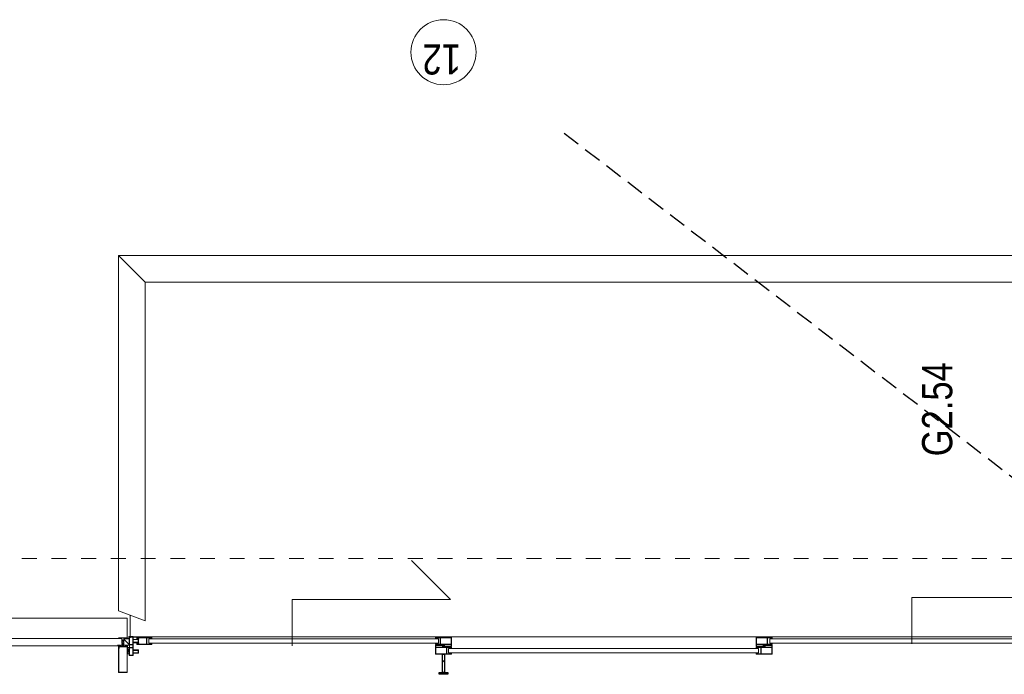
# Model space of a CAD drawing. Header units: millimetres. Extents: x -88840 to 85996, y -16279 to 104709.
# Tile 90 of 184: x 5061 to 10589, y 93535 to 97209. Entities that reach past the tile are written whole.
import ezdxf

# ---------------------------------------------------------------- set-up
doc = ezdxf.new("R2010")
doc.units = ezdxf.units.MM
doc.header["$LTSCALE"] = 400
for name, pattern in [('HIDDEN', [0.375, 0.25, -0.125]), ('STYLE_01', [0.416641, 0.208282, -0.208359]), ('STYLE_06', [1.041641, 0.625, -0.208282, 0.069427, -0.138931])]:
    doc.linetypes.add(name, pattern=pattern)
doc.layers.add('-ve', color=2, linetype='HIDDEN')
for name, color, linetype, lineweight in [('Buitenkozijnen', 140, 'Continuous', 15), ('Lijn-afbreek', 140, 'STYLE_06', 15), ('mat-staal', 5, 'Continuous', 25), ('None', 7, 'Continuous', 9), ('Ruimtenummers', 5, 'Continuous', 25)]:
    doc.layers.add(name, color=color, linetype=linetype, lineweight=lineweight)
doc.styles.add('Arial Narrow', font='ARIALN.TTF', dxfattribs={"height": 222.25})

# ---------------------------------------------------------------- blocks, each defined once
blk = doc.blocks.new('*U1011')
at = {"layer": 'None', "color": 8, "linetype": 'Continuous', "lineweight": 5}
for p, q in [((51556, 37025.2), (51591, 37015.2)), ((51591, 37025.2), (51556, 37015.2))]:
    blk.add_line(p, q, dxfattribs=at)
blk.add_lwpolyline([(51556, 37025.2), (51591, 37025.2), (51591, 37015.2), (51556, 37015.2)], close=True, dxfattribs=at)
blk = doc.blocks.new('*X1012')
at = {"layer": 'None', "lineweight": 5}
blk.add_line((51608.116585, 37015.2), (51637.416585, 37044.5), dxfattribs=at)
blk = doc.blocks.new('*U1013')
at = {"layer": 'None', "color": 8, "lineweight": 5}
for points in [[(-24.8, 32.4), (24.8, 32.4), (24.8, 10.2), (23.1, 10.2), (23.1, 30.8), (-23.1, 30.8), (-23.1, 11.2), (-24.8, 11.2)], [(-24.8, -111.4), (-24.8, 32.4), (-23.1, 32.4), (-23.1, -112.4), (23.1, -112.4), (23.1, 32.4), (24.8, 32.4), (24.8, -111.4), (24.4, -111.4), (23.3, -115.5), (23.3, -117), (23.7, -117), (23.7, -117.6), (21.7, -117.6), (21.7, -117), (22.5, -117), (22.5, -115.1), (22.5, -113.9), (21.3, -113.9), (18.7, -113.9), (17.5, -113.9), (17.5, -115.1), (17.5, -117), (18.3, -117), (18.3, -117.6), (15.7, -117.6), (15.7, -117), (16.7, -117), (16.7, -116), (15.6, -113.9), (5.3, -113.9), (5.3, -115.8), (3.9, -115.8), (3.9, -118.6), (4.3, -119), (3.9, -119.4), (3.9, -120), (4.3, -120.4), (3.9, -120.8), (3.9, -121.4), (4.3, -121.8), (3.9, -122.8), (3.9, -127.6), (2.2, -127.6), (2.2, -116.8), (2.2, -114.6), (0, -114.6), (-2.2, -114.6), (-2.2, -116.8), (-2.2, -127.6), (-3.9, -127.6), (-3.9, -122.8), (-4.3, -121.8), (-3.9, -121.4), (-3.9, -120.8), (-4.3, -120.4), (-3.9, -120), (-3.9, -119.4), (-4.3, -119), (-3.9, -118.6), (-3.9, -115.8), (-5.3, -115.8), (-5.3, -113.9), (-15.6, -113.9), (-16.7, -116), (-16.7, -117), (-15.7, -117), (-15.7, -117.6), (-18.3, -117.6), (-18.3, -117), (-17.5, -117), (-17.5, -115.1), (-17.5, -113.9), (-18.7, -113.9), (-21.3, -113.9), (-22.5, -113.9), (-22.5, -115.1), (-22.5, -117), (-21.7, -117), (-21.7, -117.6), (-23.7, -117.6), (-23.7, -117), (-23.3, -117), (-23.3, -115.5), (-24.4, -111.4)]]:
    blk.add_lwpolyline(points, close=True, dxfattribs=at)
at = {"layer": 'None', "color": 8, "lineweight": 5, "flags": 128}
for points in [[(-25, -119), (-25.9, -119.6), (-29.5, -121.8), (-25.3, -121.8), (-21.7, -121.8), (-19.8, -121.7), (-19.3, -119.9), (-19.2, -119.4), (-18.7, -119.7), (-14.4, -120.4), (-14.2, -120.4), (-14.2, -120.6), (-14.2, -120.8), (-14.4, -120.8), (-16.5, -120.8), (-16.5, -121.8), (-16, -121.8), (-14.7, -121.8), (-13.3, -121.8), (-13.2, -120.3), (-13.2, -118.9), (-14.7, -118.8), (-15.5, -118.7), (-16, -118.1), (-16, -117.8), (-16.3, -117.8), (-17.6, -117.8), (-18.1, -118), (-18.4, -118.1), (-18.4, -117.8), (-18.4, -116.8), (-18.4, -116.5), (-18.1, -116.5), (-17.9, -116.5), (-17.4, -116.5), (-17.8, -116.1), (-17.9, -116.1), (-18.4, -115.7), (-18.9, -115.7), (-21.1, -115.7), (-21.6, -115.7), (-22.1, -116.1), (-22.2, -116.1), (-22.6, -116.5), (-22, -116.5), (-21.9, -116.5), (-21.6, -116.5), (-21.6, -116.8), (-21.6, -117.8), (-21.6, -118.1), (-21.9, -118), (-22.4, -117.8), (-23.8, -117.8), (-24.1, -117.8), (-24.1, -117.5), (-24.1, -116.7), (-24.1, -116.5), (-23.9, -116.5), (-23.7, -116.5), (-23.7, -115.7), (-24.4, -112.1), (-24.5, -111.9), (-24.7, -111.9), (-25, -111.9), (-25, -112.2), (-25, -117.9)], [(-22.8, -119.4), (-23, -119.4), (-23.1, -119.5), (-24.1, -120.3), (-25.4, -120.4), (-25.7, -120.4), (-25.7, -120.7), (-25.7, -121), (-25.4, -121), (-22.1, -121), (-21.3, -121), (-20.9, -120.4), (-20.4, -119.4), (-21.5, -119.4)], [(-20.5, -118.5), (-20.6, -118), (-21, -116.6), (-21.1, -116.2), (-20.7, -116.2), (-19.3, -116.2), (-18.9, -116.2), (-19, -116.6), (-19.4, -118), (-19.5, -118.5), (-20, -118.5)], [(25, -119), (25.9, -119.6), (29.5, -121.8), (25.3, -121.8), (21.7, -121.8), (19.8, -121.7), (19.3, -119.9), (19.2, -119.4), (18.7, -119.7), (14.4, -120.4), (14.2, -120.4), (14.2, -120.6), (14.2, -120.8), (14.4, -120.8), (16.5, -120.8), (16.5, -121.8), (16, -121.8), (14.7, -121.8), (13.3, -121.8), (13.2, -120.3), (13.2, -118.9), (14.7, -118.8), (15.5, -118.7), (16, -118.1), (16, -117.8), (16.3, -117.8), (17.6, -117.8), (18.1, -118), (18.4, -118.1), (18.4, -117.8), (18.4, -116.8), (18.4, -116.5), (18.1, -116.5), (17.9, -116.5), (17.4, -116.5), (17.8, -116.1), (17.9, -116.1), (18.4, -115.7), (18.9, -115.7), (21.1, -115.7), (21.6, -115.7), (22.1, -116.1), (22.2, -116.1), (22.6, -116.5), (22, -116.5), (21.9, -116.5), (21.6, -116.5), (21.6, -116.8), (21.6, -117.8), (21.6, -118.1), (21.9, -118), (22.4, -117.8), (23.8, -117.8), (24.1, -117.8), (24.1, -117.5), (24.1, -116.7), (24.1, -116.5), (23.9, -116.5), (23.7, -116.5), (23.7, -115.7), (24.4, -112.1), (24.5, -111.9), (24.7, -111.9), (25, -111.9), (25, -112.2), (25, -117.9)], [(20.5, -118.5), (20.6, -118), (21, -116.6), (21.1, -116.2), (20.7, -116.2), (19.3, -116.2), (18.9, -116.2), (19, -116.6), (19.4, -118), (19.5, -118.5), (20, -118.5)], [(22.8, -119.4), (23, -119.4), (23.1, -119.5), (24.1, -120.3), (25.4, -120.4), (25.7, -120.4), (25.7, -120.7), (25.7, -121), (25.4, -121), (22.1, -121), (21.3, -121), (20.9, -120.4), (20.4, -119.4), (21.5, -119.4)]]:
    blk.add_lwpolyline(points, close=True, dxfattribs=at)
blk = doc.blocks.new('*U1014')
at = {"layer": 'None', "color": 8, "lineweight": 5, "flags": 128}
for points in [[(-5, -131.3), (-5.5, -131.3), (-5.5, -131.8), (-5.5, -149.5), (-5.5, -150), (-5, -150), (-4, -150), (-3.5, -150), (-3.5, -149.5), (-3.5, -149), (-4, -149), (-4.5, -149), (-4.5, -145.8), (-4.5, -145.3), (-4, -145.3), (-2.7, -145.3), (-2.3, -145.3), (-2, -144.9), (-0.8, -143.5), (0, -142.6), (0.8, -143.5), (2, -144.9), (2.2, -145.3), (2.7, -145.3), (4, -145.3), (4.5, -145.3), (4.5, -145.8), (4.5, -149), (4, -149), (3.5, -149), (3.5, -149.5), (3.5, -150), (4, -150), (5, -150), (5.5, -150), (5.5, -149.5), (5.5, -131.8), (5.5, -131.3), (5, -131.3), (4.7, -131.3), (4.7, -132), (4.7, -132.3), (4.4, -132.3), (4.1, -132.3), (3.3, -132.3), (3.3, -131.5), (3.3, -127.6), (3.3, -126.8), (4.1, -126.8), (4.4, -126.8), (4.7, -126.8), (4.7, -127.1), (4.7, -127.8), (5, -127.8), (5.5, -127.8), (5.5, -127.3), (5.5, -114.6), (5.5, -114.4), (5.3, -114.3), (5, -114.3), (4.9, -114.5), (4.1, -116.2), (4.1, -116.3), (4.2, -116.4), (4.4, -116.7), (4.5, -116.8), (4.5, -116.9), (4.5, -117.1), (4.5, -117.2), (4.4, -117.3), (4.2, -117.6), (4, -117.7), (4.2, -117.8), (4.4, -118.1), (4.5, -118.2), (4.5, -118.3), (4.5, -118.5), (4.5, -118.6), (4.4, -118.7), (4.2, -119), (4, -119.1), (4.2, -119.2), (4.4, -119.5), (4.5, -119.6), (4.5, -119.7), (4.5, -120.2), (4.5, -120.3), (4.5, -120.3), (4.2, -121.1), (4.2, -125.5), (4.2, -125.8), (3.9, -125.8), (-3.9, -125.8), (-4.2, -125.8), (-4.2, -125.5), (-4.2, -121.1), (-4.5, -120.3), (-4.5, -120.3), (-4.5, -120.2), (-4.5, -119.7), (-4.5, -119.6), (-4.4, -119.5), (-4.2, -119.2), (-4, -119.1), (-4.2, -119), (-4.4, -118.7), (-4.5, -118.6), (-4.5, -118.5), (-4.5, -118.3), (-4.5, -118.2), (-4.4, -118.1), (-4.2, -117.8), (-4, -117.7), (-4.2, -117.6), (-4.4, -117.3), (-4.5, -117.2), (-4.5, -117.1), (-4.5, -116.9), (-4.5, -116.8), (-4.4, -116.7), (-4.2, -116.4), (-4.1, -116.3), (-4.1, -116.2), (-4.9, -114.5), (-5, -114.3), (-5.3, -114.3), (-5.5, -114.4), (-5.5, -114.6), (-5.5, -127.3), (-5.5, -127.8), (-5, -127.8), (-4.7, -127.8), (-4.7, -127.1), (-4.7, -126.8), (-4.4, -126.8), (-4.1, -126.8), (-3.3, -126.8), (-3.3, -127.6), (-3.3, -131.5), (-3.3, -132.3), (-4.1, -132.3), (-4.4, -132.3), (-4.7, -132.3), (-4.7, -132), (-4.7, -131.3)], [(-4.5, -138.2), (-4, -138.2), (-2.7, -138.2), (-2.5, -138.2), (-2.5, -138), (-2.5, -137.4), (-2.5, -137.2), (-2.7, -137.2), (-4, -137.2), (-4.5, -137.2), (-4.5, -136.7), (-4.5, -133.8), (-4.5, -133.3), (-4, -133.3), (4, -133.3), (4.5, -133.3), (4.5, -133.8), (4.5, -136.7), (4.5, -137.2), (4, -137.2), (2.7, -137.2), (2.5, -137.2), (2.5, -137.4), (2.5, -138), (2.5, -138.2), (2.7, -138.2), (4, -138.2), (4.5, -138.2), (4.5, -138.7), (4.5, -143.8), (4.5, -144.3), (4, -144.3), (2.9, -144.3), (2.7, -144.3), (2.6, -144.1), (1.5, -142.9), (0, -141.1), (-1.5, -142.9), (-2.6, -144.1), (-2.7, -144.3), (-2.9, -144.3), (-4, -144.3), (-4.5, -144.3), (-4.5, -143.8), (-4.5, -138.7)], [(-2.3, -126.8), (-2.3, -127.3), (-2.3, -132.1), (-2.3, -132.3), (-2.1, -132.3), (2.1, -132.3), (2.3, -132.3), (2.3, -132.1), (2.3, -127.3), (2.3, -126.8), (1.8, -126.8), (-1.8, -126.8)]]:
    blk.add_lwpolyline(points, close=True, dxfattribs=at)
blk = doc.blocks.new('*U1015')
at = {"layer": 'None', "color": 7, "lineweight": 15}
for p, q in [((-24.8, -110.4), (-24.8, -110.4)), ((-24, -110), (-24, -110)), ((-23.2, -110.4), (-23.2, -110.4)), ((-22.4, -110), (-22.4, -110)), ((-21.6, -103.9), (-21.6, -103.9)), ((-21.6, -104.7), (-21.6, -104.7)), ((-21.6, -105.5), (-21.6, -105.5)), ((-21.6, -106.3), (-21.6, -106.3)), ((-21.6, -107.1), (-21.6, -107.1)), ((-21.6, -107.9), (-21.6, -107.9)), ((-21.6, -108.8), (-21.6, -108.8)), ((-21.6, -109.6), (-21.6, -109.6)), ((-21.6, -110.4), (-21.6, -110.4)), ((-20.7, -103.5), (-20.7, -103.5)), ((-20.7, -105.9), (-20.7, -105.9)), ((-20.7, -106.7), (-20.7, -106.7)), ((-20.7, -107.5), (-20.7, -107.5)), ((-20.7, -108.4), (-20.7, -108.4)), ((-20.7, -109.2), (-20.7, -109.2)), ((-20.7, -110), (-20.7, -110)), ((-19.9, -103.1), (-19.9, -103.1)), ((-19.9, -107.1), (-19.9, -107.1)), ((-19.9, -107.9), (-19.9, -107.9)), ((-19.9, -108.8), (-19.9, -108.8)), ((-19.9, -109.6), (-19.9, -109.6)), ((-19.9, -110.4), (-19.9, -110.4)), ((-19.1, -103.5), (-19.1, -103.5)), ((-19.1, -104.3), (-19.1, -104.3)), ((-19.1, -105.9), (-19.1, -105.9)), ((-19.1, -106.7), (-19.1, -106.7)), ((-19.1, -107.5), (-19.1, -107.5)), ((-19.1, -108.4), (-19.1, -108.4)), ((-19.1, -109.2), (-19.1, -109.2)), ((-19.1, -110), (-19.1, -110)), ((-18.3, -104.7), (-18.3, -104.7)), ((-18.3, -105.5), (-18.3, -105.5)), ((-18.3, -106.3), (-18.3, -106.3)), ((-18.3, -110.4), (-18.3, -110.4)), ((-17.5, -110), (-17.5, -110)), ((-16.7, -110.4), (-16.7, -110.4)), ((-25.6, -119.7), (-25.6, -119.7)), ((-25.6, -121.4), (-25.6, -121.4)), ((-24.8, -111.2), (-24.8, -111.2)), ((-24.8, -112), (-24.8, -112)), ((-24.8, -112.8), (-24.8, -112.8)), ((-24.8, -113.6), (-24.8, -113.6)), ((-24.8, -114.4), (-24.8, -114.4)), ((-24.8, -115.3), (-24.8, -115.3)), ((-24.8, -116.1), (-24.8, -116.1)), ((-24.8, -116.9), (-24.8, -116.9)), ((-24.8, -117.7), (-24.8, -117.7)), ((-24.8, -118.5), (-24.8, -118.5)), ((-24.8, -119.3), (-24.8, -119.3)), ((-24.8, -120.1), (-24.8, -120.1)), ((-24.8, -121.8), (-24.8, -121.8)), ((-24, -110.8), (-24, -110.8)), ((-24, -111.6), (-24, -111.6)), ((-24, -112.4), (-24, -112.4)), ((-24, -113.2), (-24, -113.2)), ((-24, -114), (-24, -114)), ((-24, -114.9), (-24, -114.9)), ((-24, -115.7), (-24, -115.7)), ((-24, -116.5), (-24, -116.5)), ((-24, -117.3), (-24, -117.3)), ((-24, -118.1), (-24, -118.1)), ((-24, -118.9), (-24, -118.9)), ((-24, -119.7), (-24, -119.7)), ((-24, -121.4), (-24, -121.4)), ((-23.2, -111.2), (-23.2, -111.2)), ((-23.2, -112), (-23.2, -112)), ((-23.2, -112.8), (-23.2, -112.8)), ((-23.2, -113.6), (-23.2, -113.6)), ((-23.2, -114.4), (-23.2, -114.4)), ((-23.2, -115.3), (-23.2, -115.3)), ((-23.2, -116.1), (-23.2, -116.1)), ((-23.2, -116.9), (-23.2, -116.9)), ((-23.2, -117.7), (-23.2, -117.7)), ((-23.2, -118.5), (-23.2, -118.5)), ((-23.2, -121.8), (-23.2, -121.8)), ((-22.4, -110.8), (-22.4, -110.8)), ((-22.4, -111.6), (-22.4, -111.6)), ((-22.4, -117.3), (-22.4, -117.3)), ((-22.4, -118.1), (-22.4, -118.1)), ((-22.4, -121.4), (-22.4, -121.4)), ((-21.6, -111.2), (-21.6, -111.2)), ((-21.6, -112), (-21.6, -112)), ((-21.6, -116.9), (-21.6, -116.9)), ((-21.6, -117.7), (-21.6, -117.7)), ((-21.6, -118.5), (-21.6, -118.5)), ((-21.6, -121.8), (-21.6, -121.8)), ((-20.7, -110.8), (-20.7, -110.8)), ((-20.7, -111.6), (-20.7, -111.6)), ((-20.7, -112.4), (-20.7, -112.4)), ((-20.7, -113.2), (-20.7, -113.2)), ((-20.7, -114), (-20.7, -114)), ((-20.7, -114.9), (-20.7, -114.9)), ((-20.7, -115.7), (-20.7, -115.7)), ((-20.7, -116.5), (-20.7, -116.5)), ((-20.7, -117.3), (-20.7, -117.3)), ((-20.7, -118.1), (-20.7, -118.1)), ((-20.7, -121.4), (-20.7, -121.4)), ((-19.9, -111.2), (-19.9, -111.2)), ((-19.9, -112), (-19.9, -112)), ((-19.9, -112.8), (-19.9, -112.8)), ((-19.9, -113.6), (-19.9, -113.6)), ((-19.9, -114.4), (-19.9, -114.4)), ((-19.9, -115.3), (-19.9, -115.3)), ((-19.9, -116.1), (-19.9, -116.1)), ((-19.9, -116.9), (-19.9, -116.9)), ((-19.9, -117.7), (-19.9, -117.7)), ((-19.9, -118.5), (-19.9, -118.5)), ((-19.9, -119.3), (-19.9, -119.3)), ((-19.9, -120.1), (-19.9, -120.1)), ((-19.9, -120.9), (-19.9, -120.9)), ((-19.1, -110.8), (-19.1, -110.8)), ((-19.1, -111.6), (-19.1, -111.6)), ((-19.1, -117.3), (-19.1, -117.3)), ((-19.1, -118.1), (-19.1, -118.1)), ((-19.1, -118.9), (-19.1, -118.9)), ((-18.3, -111.2), (-18.3, -111.2)), ((-18.3, -112), (-18.3, -112)), ((-18.3, -116.9), (-18.3, -116.9)), ((-18.3, -117.7), (-18.3, -117.7)), ((-18.3, -118.5), (-18.3, -118.5)), ((-18.3, -119.3), (-18.3, -119.3)), ((-17.5, -110.8), (-17.5, -110.8)), ((-17.5, -111.6), (-17.5, -111.6)), ((-17.5, -112.4), (-17.5, -112.4)), ((-17.5, -113.2), (-17.5, -113.2)), ((-17.5, -114), (-17.5, -114)), ((-17.5, -114.9), (-17.5, -114.9)), ((-17.5, -115.7), (-17.5, -115.7)), ((-17.5, -116.5), (-17.5, -116.5)), ((-17.5, -117.3), (-17.5, -117.3)), ((-17.5, -118.1), (-17.5, -118.1)), ((-17.5, -118.9), (-17.5, -118.9)), ((-17.5, -119.7), (-17.5, -119.7)), ((-16.7, -111.2), (-16.7, -111.2)), ((-16.7, -112), (-16.7, -112)), ((-16.7, -112.8), (-16.7, -112.8)), ((-16.7, -113.6), (-16.7, -113.6)), ((-16.7, -114.4), (-16.7, -114.4)), ((-16.7, -115.3), (-16.7, -115.3)), ((-16.7, -116.1), (-16.7, -116.1)), ((-16.7, -116.9), (-16.7, -116.9)), ((-16.7, -117.7), (-16.7, -117.7)), ((-16.7, -118.5), (-16.7, -118.5)), ((-16.7, -119.3), (-16.7, -119.3)), ((-16.7, -120.1), (-16.7, -120.1)), ((-15.9, -118.1), (-15.9, -118.1)), ((-15.9, -118.9), (-15.9, -118.9)), ((-15.9, -119.7), (-15.9, -119.7)), ((-15.9, -121.4), (-15.9, -121.4)), ((-15.1, -119.3), (-15.1, -119.3)), ((-15.1, -120.1), (-15.1, -120.1)), ((-15.1, -120.9), (-15.1, -120.9)), ((-15.1, -121.8), (-15.1, -121.8)), ((-14.2, -118.9), (-14.2, -118.9)), ((-14.2, -119.7), (-14.2, -119.7)), ((-14.2, -120.5), (-14.2, -120.5)), ((-14.2, -121.4), (-14.2, -121.4)), ((-13.4, -120.1), (-13.4, -120.1)), ((-13.4, -120.9), (-13.4, -120.9))]:
    blk.add_line(p, q, dxfattribs=at)
at = {"layer": 'None', "color": 7}
blk.add_blockref('*U1014', (0, 0), dxfattribs=at)
blk = doc.blocks.new('*U1016')
at = {"layer": 'None', "color": 8, "lineweight": 5}
for points in [[(-13.5, -159.8), (-13.5, -158.9), (-14.5, -158.1), (-14.7, -157.9), (-14.9, -158.1), (-14.9, -158.1), (-15.4, -158.5), (-15.6, -158.7), (-15.8, -158.5), (-15.8, -158.5), (-16.3, -158.1), (-16.5, -157.9), (-16.7, -158.1), (-16.7, -158.1), (-17.2, -158.5), (-17.4, -158.7), (-17.6, -158.5), (-17.6, -158.5), (-18.1, -158.1), (-18.3, -157.9), (-18.5, -158.1), (-18.5, -158.1), (-19, -158.5), (-19.2, -158.7), (-19.4, -158.5), (-19.4, -158.5), (-19.9, -158.1), (-20.1, -157.9), (-20.3, -158.1), (-20.3, -158.1), (-20.8, -158.5), (-21, -158.7), (-21.2, -158.5), (-21.2, -158.5), (-21.7, -158.1), (-21.9, -157.9), (-22.1, -158.1), (-22.1, -158.1), (-22.4, -158.3), (-23.2, -158.3), (-23.5, -158.1), (-23.7, -157.9), (-23.9, -158.1), (-23.9, -158.1), (-24.2, -158.3), (-24.5, -158.3), (-24.7, -158.3), (-24.8, -158.2), (-24.8, -158.2), (-24.9, -157.9), (-25.1, -157.7), (-25.3, -157.7), (-25.5, -157.8), (-25.5, -158), (-25.5, -158), (-25.5, -161.4), (-25.5, -161.7), (-25.2, -161.7), (-25.2, -161.7), (-24.3, -161.7), (-24, -161.7), (-24, -161.4), (-24, -161.4), (-24, -159.7), (-24, -159.6), (-24.1, -159.5), (-24.1, -159.5), (-24.3, -159.3), (-24, -159.2), (-23.8, -159.1), (-23.8, -159.4), (-23.8, -159.4), (-23.7, -159.4), (-23.6, -159.3), (-23.6, -159.3), (-22.8, -159.3), (-22.5, -159.3), (-22.5, -159.6), (-22.5, -159.6), (-22.5, -160.3), (-22.5, -160.6), (-22.2, -160.6), (-22.2, -160.6), (-22, -160.6), (-21.9, -160.6), (-21.8, -160.5), (-21.8, -160.5), (-20.5, -159.8), (-13.5, -159.8)], [(-6, -157.7), (-6.2, -160.2), (-8.7, -160.2), (-8.7, -160.2), (-20.4, -160.2), (-21.6, -160.9), (-22.9, -160.9), (-22.9, -159.7), (-23.8, -159.7), (-23.8, -161.8), (23.8, -161.8), (23.8, -159.7), (22.9, -159.7), (22.9, -160.9), (21.6, -160.9), (20.4, -160.2), (8.7, -160.2), (6.2, -160.2), (6, -157.7), (6, -157.7), (5.3, -150.2), (2.5, -150.2), (2.5, -148.2), (-2.5, -148.2), (-2.5, -150.2), (-5.3, -150.2), (-6, -157.7)], [(13.5, -159.8), (13.5, -158.9), (14.5, -158.1), (14.7, -157.9), (14.9, -158.1), (14.9, -158.1), (15.4, -158.5), (15.6, -158.7), (15.8, -158.5), (15.8, -158.5), (16.3, -158.1), (16.5, -157.9), (16.7, -158.1), (16.7, -158.1), (17.2, -158.5), (17.4, -158.7), (17.6, -158.5), (17.6, -158.5), (18.1, -158.1), (18.3, -157.9), (18.5, -158.1), (18.5, -158.1), (19, -158.5), (19.2, -158.7), (19.4, -158.5), (19.4, -158.5), (19.9, -158.1), (20.1, -157.9), (20.3, -158.1), (20.3, -158.1), (20.8, -158.5), (21, -158.7), (21.2, -158.5), (21.2, -158.5), (21.7, -158.1), (21.9, -157.9), (22.1, -158.1), (22.1, -158.1), (22.4, -158.3), (23.2, -158.3), (23.5, -158.1), (23.7, -157.9), (23.9, -158.1), (23.9, -158.1), (24.2, -158.3), (24.5, -158.3), (24.7, -158.3), (24.8, -158.2), (24.8, -158.2), (24.9, -157.9), (25.1, -157.7), (25.3, -157.7), (25.5, -157.8), (25.5, -158), (25.5, -158), (25.5, -161.4), (25.5, -161.7), (25.2, -161.7), (25.2, -161.7), (24.3, -161.7), (24, -161.7), (24, -161.4), (24, -161.4), (24, -159.7), (24, -159.6), (24.1, -159.5), (24.1, -159.5), (24.3, -159.3), (24, -159.2), (23.8, -159.1), (23.8, -159.4), (23.8, -159.4), (23.7, -159.4), (23.6, -159.3), (23.6, -159.3), (22.8, -159.3), (22.5, -159.3), (22.5, -159.6), (22.5, -159.6), (22.5, -160.3), (22.5, -160.6), (22.2, -160.6), (22.2, -160.6), (22, -160.6), (21.9, -160.6), (21.8, -160.5), (21.8, -160.5), (20.5, -159.8), (13.5, -159.8)]]:
    blk.add_lwpolyline(points, close=True, dxfattribs=at)
blk = doc.blocks.new('verticale stijl')
at = {"layer": 'None', "color": 7}
for name in ['*U1013', '*U1015', '*U1016']:
    blk.add_blockref(name, (0, 0), dxfattribs=at)
blk = doc.blocks.new('*U1018')
at = {"layer": 'None', "color": 43, "linetype": 'Continuous', "lineweight": 9}
blk.add_lwpolyline([(51562.1, 35295), (51593.7, 35295), (51593.7, 35205), (51589.3, 35205), (51589.3, 35206.5), (51592.2, 35206.5), (51592.2, 35232), (51555.2, 35232), (51555.2, 35206.5), (51557.2, 35206.5), (51557.2, 35205), (51553.7, 35205), (51553.7, 35295), (51563.5, 35295), (51563.5, 35293.5), (51562, 35293.5), (51560.5, 35293.5), (51555.2, 35293.5), (51555.2, 35233.5), (51592.2, 35233.5), (51592.2, 35293.5), (51587, 35293.5), (51585.5, 35293.5), (51562.1, 35293.5)], close=True, dxfattribs=at)
blk = doc.blocks.new('*U1019')
at = {"layer": 'None', "color": 43, "linetype": 'Continuous', "lineweight": 9}
blk.add_lwpolyline([(51562.1, 33405), (51593.7, 33405), (51593.7, 33495), (51589.3, 33495), (51589.3, 33493.5), (51592.2, 33493.5), (51592.2, 33468), (51555.2, 33468), (51555.2, 33493.5), (51557.2, 33493.5), (51557.2, 33495), (51553.7, 33495), (51553.7, 33405), (51563.5, 33405), (51563.5, 33406.5), (51562, 33406.5), (51560.5, 33406.5), (51555.2, 33406.5), (51555.2, 33466.5), (51592.2, 33466.5), (51592.2, 33406.5), (51587, 33406.5), (51585.5, 33406.5), (51562.1, 33406.5)], close=True, dxfattribs=at)
blk = doc.blocks.new('*U1024')
at = {"layer": 'Lijn-afbreek', "color": 43, "linetype": 'Continuous', "lineweight": 9}
blk.add_lwpolyline([(51605.3, 37044.5), (51640.3, 37044.5), (51640.3, 37015.2), (51605.3, 37015.2)], close=True, dxfattribs=at)
at = {"layer": 'None', "color": 8, "linetype": 'Continuous', "lineweight": 5}
for p in [(51651, 36993.2), (51651, 36961.8)]:
    blk.add_line(p, (51651, 28108.3), dxfattribs=at)
at = {"layer": 'None', "color": 43, "linetype": 'Continuous', "lineweight": 9}
for points in [[(51652.3, 36992.2), (51637, 36992.2), (51637, 36993.2), (51651.3, 36993.2), (51651.3, 37015.2), (51640.3, 37015.2), (51640.3, 37039.5), (51641.3, 37039.5), (51641.3, 37016.2), (51652.3, 37016.2)], [(51546, 36993.2), (51591, 36993.2), (51591, 37015.2), (51546, 37015.2)], [(51620, 36963.2), (51620, 36993.2), (51577, 36993.2), (51577, 36963.2), (51578.5, 36963.2), (51578.5, 36991.7), (51618.5, 36991.7), (51618.5, 36963.2)], [(51591, 36995.2), (51606, 36995.2), (51606, 37013.2), (51591, 37013.2)], [(51651, 36993.2), (51651, 37015.2), (51606, 37015.2), (51606, 36993.2)], [(51617.5, 36971.2), (51617.5, 36962.2), (51617.5, 36960.7), (51616, 36960.7), (51616, 36969.7), (51609.2, 36969.7), (51609.2, 36916.7), (51646.2, 36916.7), (51646.2, 36969.7), (51639.5, 36969.7), (51639.5, 36960.7), (51638, 36960.7), (51638, 36962.2), (51638, 36971.2), (51647.7, 36971.2), (51647.7, 36888.2), (51644.3, 36888.2), (51644.3, 36889.7), (51646.2, 36889.7), (51646.2, 36915.2), (51609.2, 36915.2), (51609.2, 36889.7), (51612.1, 36889.7), (51612.1, 36888.2), (51607.7, 36888.2), (51607.7, 36971.2)], [(51553.7, 35293.5), (51602.2, 35293.5), (51602.2, 35245), (51603.7, 35245), (51603.7, 35295), (51553.7, 35295)], [(51639.4, 35205), (51607.7, 35205), (51607.7, 35295), (51612.1, 35295), (51612.1, 35293.5), (51609.2, 35293.5), (51609.2, 35268), (51646.2, 35268), (51646.2, 35293.5), (51644.3, 35293.5), (51644.3, 35295), (51647.7, 35295), (51647.7, 35205), (51638, 35205), (51638, 35206.5), (51646.2, 35206.5), (51646.2, 35266.5), (51609.2, 35266.5), (51609.2, 35206.5), (51639.4, 35206.5)], [(51647.7, 35206.5), (51599.2, 35206.5), (51599.2, 35255), (51597.7, 35255), (51597.7, 35205), (51647.7, 35205)], [(51553.7, 33406.5), (51602.2, 33406.5), (51602.2, 33455), (51603.7, 33455), (51603.7, 33405), (51553.7, 33405)], [(51647.7, 33493.5), (51599.2, 33493.5), (51599.2, 33445), (51597.7, 33445), (51597.7, 33495), (51647.7, 33495)], [(51639.4, 33495), (51607.7, 33495), (51607.7, 33405), (51612.1, 33405), (51612.1, 33406.5), (51609.2, 33406.5), (51609.2, 33432), (51646.2, 33432), (51646.2, 33406.5), (51644.3, 33406.5), (51644.3, 33405), (51647.7, 33405), (51647.7, 33495), (51638, 33495), (51638, 33493.5), (51646.2, 33493.5), (51646.2, 33433.5), (51609.2, 33433.5), (51609.2, 33493.5), (51639.4, 33493.5)]]:
    blk.add_lwpolyline(points, close=True, dxfattribs=at)
at = {"layer": 'None', "color": 43, "linetype": 'Continuous', "lineweight": 9, "flags": 128}
for points in [[(51546, 36993.2), (51546, 37015.2), (51591, 37015.2), (51591, 36993.2), (51577, 36993.2), (51577, 36963.2), (51560, 36963.2), (51560, 36963.3), (51560, 36993.2), (51547.5, 36993.2)], [(51589.5, 36994.7), (51589.5, 37013.7), (51547.5, 37013.7), (51547.5, 36994.7)], [(51575.5, 36993.2), (51561.5, 36993.2), (51561.5, 36964.7), (51575.5, 36964.7)], [(51651, 37015.2), (51651, 36993.2), (51651, 36963.2), (51649.5, 36963.2), (51649.5, 36993.2), (51637, 36993.2), (51637, 36963.2), (51620, 36963.2), (51620, 36993.2), (51606, 36993.2), (51606, 37015.2)], [(51607.5, 37013.7), (51607.5, 36994.7), (51649.5, 36994.7), (51649.5, 37013.7)], [(51621.5, 36964.7), (51635.5, 36964.7), (51635.5, 36993.2), (51621.5, 36993.2)]]:
    blk.add_lwpolyline(points, close=True, dxfattribs=at)
at = {"layer": 'None', "lineweight": 9}
for points in [[(51640.2, 36905.2), (51640.2, 35278), (51615.2, 35278), (51615.2, 36905.2)], [(51586.2, 35222), (51586.2, 33480.8), (51561.2, 33480.8), (51561.2, 35222)], [(51640.2, 33418), (51640.2, 31678), (51615.2, 31678), (51615.2, 33418)]]:
    blk.add_lwpolyline(points, close=True, dxfattribs=at)
at = {"layer": 'Lijn-afbreek', "color": 43}
blk.add_blockref('*X1012', (0, 0), dxfattribs=at)
at = {"layer": 'None', "color": 7, "xscale": -1, "rotation": 90}
blk.add_blockref('verticale stijl', (51483.5, 37050), dxfattribs=at)
at = {"layer": 'None', "color": 7}
for name in ['*U1011', '*U1018', '*U1019']:
    blk.add_blockref(name, (0, 0), dxfattribs=at)
blk = doc.blocks.new('*X1164')
at = {"layer": 'None', "lineweight": 25}
blk.add_line((51508.9, 35245.4), (51518.9, 35255.4), dxfattribs=at)

msp = doc.modelspace()

# ---------------------------------------------------------------- linework, layer by layer
at = {"layer": '-ve'}
msp.add_line((8117.3046, 96572.68765), (31220.27773, 78842.2523), dxfattribs=at)
at = {"layer": 'Buitenkozijnen', "color": 43, "linetype": 'Continuous', "lineweight": 9}
msp.add_line((2040.2844, 93850.31873), (5664.5844, 93850.31873), dxfattribs=at)
at = {"layer": 'Buitenkozijnen', "color": 140, "linetype": 'Continuous', "lineweight": 15}
for p, q in [((5630.2844, 93735.04674), (2076.2844, 93735.04674)), ((5630.2844, 93695.04674), (2076.2844, 93695.04674))]:
    msp.add_line(p, q, dxfattribs=at)
at = {"layer": 'Buitenkozijnen', "color": 43, "linetype": 'Continuous', "lineweight": 9, "flags": 128}
for points in [[(6590.2844, 93695.59968), (6590.2844, 93954.49968), (7480.2844, 93954.49968), (7260.2844, 94174.49968)], [(10070.2844, 93706.42045), (10070.2844, 93965.32045), (10960.2844, 93965.32045), (10740.2844, 94185.32045)]]:
    msp.add_lwpolyline(points, dxfattribs=at)
at = {"layer": 'mat-staal', "lineweight": 25}
for points in [[(7434.8844, 93545.04674), (7434.8844, 93647.69674), (7444.8844, 93647.69674), (7444.8844, 93545.04674)], [(7414.8844, 93535.04674), (7414.8844, 93545.04674), (7464.8844, 93545.04674), (7464.8844, 93535.04674)]]:
    msp.add_lwpolyline(points, close=True, dxfattribs=at)
at = {"layer": 'None', "color": 8, "linetype": 'Continuous', "lineweight": 5}
for p, q in [((5615.4844, 95885.04653), (5765.4844, 95735.04653)), ((5681.10758, 93740.54113), (5681.10758, 93866.70733)), ((5664.5844, 93743.64674), (5664.5844, 93850.31873))]:
    msp.add_line(p, q, dxfattribs=at)
at = {"layer": 'None', "color": 140, "linetype": 'STYLE_01', "lineweight": 15}
msp.add_line((1740.2844, 94185.04674), (47710.2844, 94185.04674), dxfattribs=at)
at = {"layer": 'None', "color": 140, "linetype": 'Continuous', "lineweight": 15}
msp.add_line((5765.48423, 93835.99674), (5615.4844, 93890.59221), dxfattribs=at)
for points in [[(5615.4844, 93890.59221), (5615.4844, 95885.04653), (14665.0844, 95885.04674), (14665.0844, 93890.59221)], [(5765.48423, 93835.99674), (5765.4844, 95735.04653), (14515.0844, 95735.04674), (14515.08458, 93835.99674)]]:
    msp.add_lwpolyline(points, dxfattribs=at)
at = {"layer": 'None', "color": 43, "linetype": 'Continuous', "lineweight": 9}
msp.add_circle((7440.2844, 97026.55316), 182.60642, dxfattribs=at)

# ---------------------------------------------------------------- block references
at = {"layer": 'mat-staal', "rotation": 90}
msp.add_blockref('*X1164', (42690.2844, 42093.98738), dxfattribs=at)
at = {"layer": 'None', "color": 7, "rotation": 90}
msp.add_blockref('*U1024', (42690.2844, 42093.98738), dxfattribs=at)

# ---------------------------------------------------------------- texts
at = {"layer": 'None', "color": 43, "insert": (7537.65107, 96901.66983), "char_height": 169.333333, "attachment_point": 1, "rotation": 180, "style": 'Arial Narrow'}
msp.add_mtext('12', dxfattribs=at)
at = {"layer": 'Ruimtenummers', "insert": (10127.11505, 94758.42176), "char_height": 169.333333, "attachment_point": 1, "rotation": 90, "style": 'Arial Narrow'}
msp.add_mtext('G2.54', dxfattribs=at)

doc.saveas('drawing.dxf')
